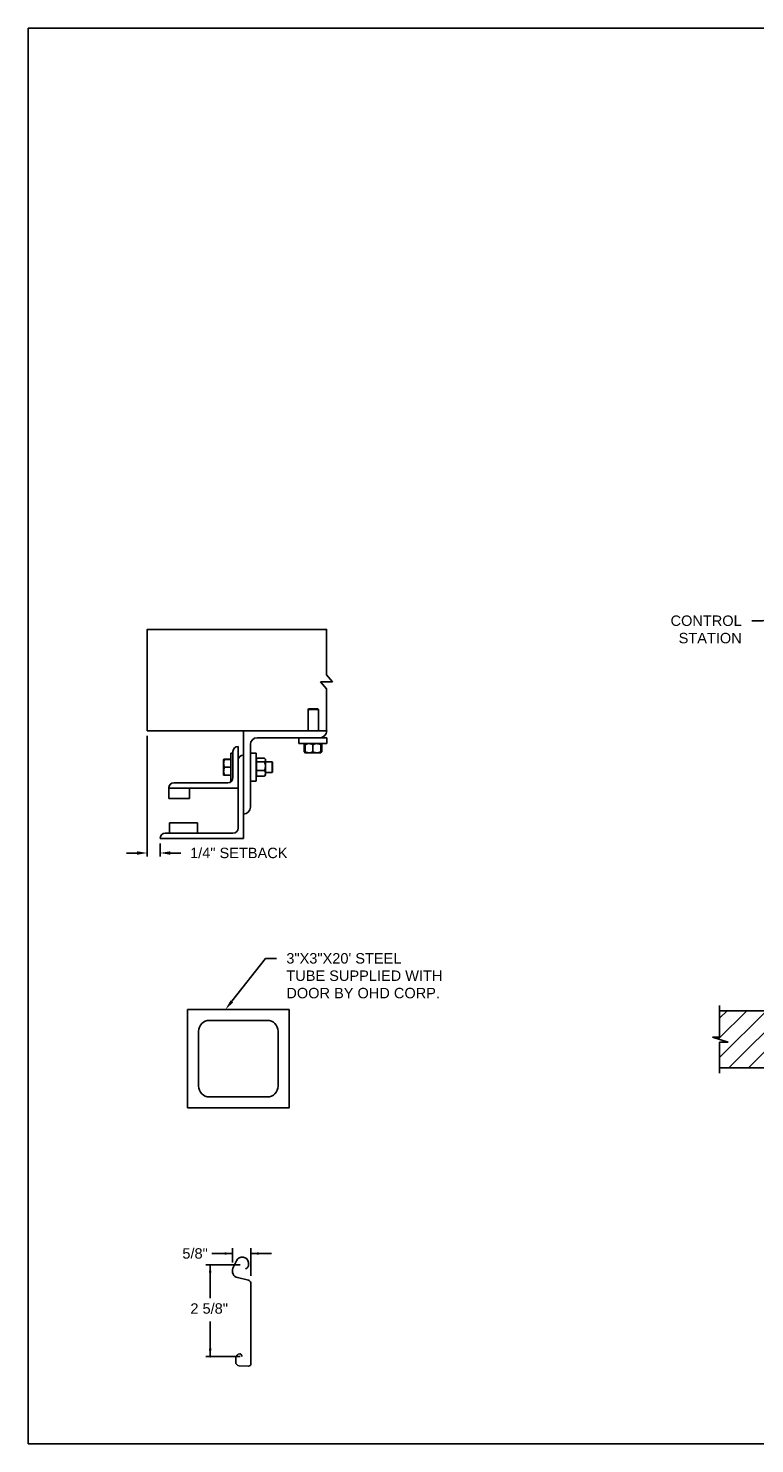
# Model space of a CAD drawing. Header units: inches. Extents: x 169.6 to 213.7, y 195.1 to 266.5.
# Tile 21 of 53: x 194.3 to 200.8, y 195.1 to 207.8. Entities that reach past the tile are written whole.
import ezdxf
from ezdxf import colors
from ezdxf.entities.mleader import LeaderData, LeaderLine
from ezdxf.math import Vec2, Vec3

# ---------------------------------------------------------------- set-up
doc = ezdxf.new("R2010")
doc.units = ezdxf.units.IN
doc.header["$LTSCALE"] = 0.25
doc.header["$MEASUREMENT"] = 0
for name, color, linetype in [('ANNOTATIONS', 1, 'Continuous'), ('DETAILS', 4, 'Continuous'), ('RHX RH F.O.H.', 7, 'Continuous')]:
    doc.layers.add(name, color=color, linetype=linetype)
doc.styles.add('ARIAL', font='arial.ttf', dxfattribs={"height": 0.09375})
doc.dimstyles.new('STANDARD$0', dxfattribs={"dimtxt": 0.09375, "dimasz": 0.09375, "dimexe": 0.03125, "dimexo": 0.046875, "dimgap": 0.09, "dimtad": 0, "dimtih": 1, "dimtoh": 1, "dimdec": 4, "dimzin": 0, "dimdsep": 46, "dimtxsty": 'ARIAL', "dimcen": 0.09, "dimadec": 0, "dimazin": 0, "dimtfac": 1, "dimtdec": 4, "dimtofl": 0, "dimtmove": 0, "dimatfit": 1, "dimfxl": 1, "dimtolj": 1, "dimtzin": 0, "dimarcsym": 0})

# ---------------------------------------------------------------- blocks, each defined once
blk = doc.blocks.new('*D56')
at = {"layer": 'ANNOTATIONS', "color": 0, "lineweight": -2, "transparency": 16777216}
for p, q in [((195.322, 201.438), (195.322, 200.354)), ((195.438, 200.47), (195.438, 200.354)), ((195.229, 200.385), (195.135, 200.385)), ((195.531, 200.385), (195.625, 200.385))]:
    blk.add_line(p, q, dxfattribs=at)
at = {"layer": 'ANNOTATIONS', "color": 0, "transparency": 16777216}
for points in [[(195.229, 200.401), (195.229, 200.369), (195.322, 200.385)], [(195.531, 200.401), (195.531, 200.369), (195.438, 200.385)]]:
    blk.add_solid(points, dxfattribs=at)
at = {"layer": 'defpoints', "color": 0, "transparency": 16777216}
for p in [(195.322, 201.485), (195.438, 200.516), (195.438, 200.385)]:
    blk.add_point(p, dxfattribs=at)
at = {"layer": 'ANNOTATIONS', "color": 0, "transparency": 16777216, "insert": (196.146, 200.385), "char_height": 0.09375, "attachment_point": 5, "style": 'ARIAL'}
blk.add_mtext('\\A1;1/4" SETBACK', dxfattribs=at)

msp = doc.modelspace()

# ---------------------------------------------------------------- hatches: boundary and pattern name
at = {"layer": 'RHX RH F.O.H.'}
h = msp.add_hatch(dxfattribs=at)
h.set_pattern_fill('ANSI31', color=256, style=0)
h.set_pattern_definition([(45, (5.59953, -58.37604), (-0.08838835, 0.08838835), [])])
h.paths.add_polyline_path([(201.15968, 198.96643), (200.47218, 198.96643), (200.47218, 198.72923), (200.40807, 198.72923), (200.55014, 198.68232), (200.47218, 198.68232), (200.47218, 198.4508), (201.15968, 198.4508), (201.15968, 198.6133)])

# ---------------------------------------------------------------- linework, layer by layer
at = {"layer": 'ANNOTATIONS'}
for p, q in [((196.08953, 196.78127), (195.90203, 196.78127)), ((196.08953, 196.69951), (196.08953, 196.82814)), ((196.25405, 196.58116), (196.25405, 196.82814)), ((196.25405, 196.78127), (196.44155, 196.78127)), ((196.15786, 196.68083), (195.85006, 196.68083)), ((195.88853, 196.68083), (195.88853, 196.37927)), ((195.88853, 195.85362), (195.88853, 196.16831)), ((196.15786, 195.85362), (195.85006, 195.85362))]:
    msp.add_line(p, q, dxfattribs=at)
for p in [(196.21823, 196.64932), (195.88853, 195.92812), (195.88853, 195.85362)]:
    msp.add_point(p, dxfattribs=at)
for points in [[(196.01921, 196.76955), (196.01921, 196.79299), (196.08953, 196.78127)], [(196.32437, 196.79299), (196.32437, 196.76955), (196.25405, 196.78127)], [(195.90025, 196.61051), (195.87681, 196.61051), (195.88853, 196.68083)], [(195.90025, 195.92394), (195.87681, 195.92394), (195.88853, 195.85362)]]:
    msp.add_solid(points, dxfattribs=at)
at = {"layer": 'defpoints'}
msp.add_lwpolyline([(213.72204, 195.07023), (194.25216, 195.07023), (194.25216, 207.80534), (213.72204, 207.80534)], close=True, dxfattribs=at)
at = {"layer": 'DETAILS'}
for p, q in [((196.98997, 201.92572), (196.93564, 201.98897)), ((196.88131, 201.92572), (196.98997, 201.92572)), ((196.93564, 201.86246), (196.88131, 201.92572)), ((196.77415, 201.68197), (196.76954, 201.67736)), ((196.76954, 201.48522), (196.76954, 201.67736)), ((196.76954, 201.67736), (196.86329, 201.67736)), ((196.77415, 201.68197), (196.85869, 201.68197)), ((196.85869, 201.68197), (196.86329, 201.67736)), ((196.86329, 201.67736), (196.86329, 201.48522)), ((196.18763, 200.51647), (196.18763, 201.48522)), ((196.14075, 201.34459), (196.14075, 200.61022)), ((196.25013, 200.79772), (196.25013, 201.36022)), ((196.31263, 201.42272), (196.93763, 201.42272)), ((196.68763, 201.36947), (196.68763, 201.42272)), ((196.93763, 201.36947), (196.68763, 201.36947)), ((196.73664, 201.36189), (196.73357, 201.36009)), ((196.73357, 201.36009), (196.73357, 201.29572)), ((196.73573, 201.36009), (196.73573, 201.29572)), ((196.73916, 201.36674), (196.74215, 201.36932)), ((196.74232, 201.36137), (196.73968, 201.36009)), ((196.73968, 201.36009), (196.73968, 201.29572)), ((196.74232, 201.36009), (196.74232, 201.29572)), ((196.81263, 201.36009), (196.81263, 201.29572)), ((196.88294, 201.36009), (196.88294, 201.29572)), ((196.88557, 201.36009), (196.88557, 201.29572)), ((196.88953, 201.36009), (196.88953, 201.29572)), ((196.89169, 201.36009), (196.89169, 201.29572)), ((196.93763, 201.42272), (196.93763, 201.36947)), ((196.00988, 201.2274), (196.00989, 201.22742)), ((196.00988, 201.2274), (196.00988, 201.2274)), ((196.00988, 201.08678), (196.00988, 201.2274)), ((196.07538, 201.2293), (196.01616, 201.2293)), ((196.07538, 201.22857), (196.01616, 201.22857)), ((196.07538, 201.22853), (196.01616, 201.22853)), ((196.07538, 201.22831), (196.01616, 201.22831)), ((196.07538, 201.22747), (196.01616, 201.22747)), ((196.07538, 201.28209), (196.09388, 201.28209)), ((196.07538, 201.28209), (196.07538, 201.03209)), ((196.09388, 201.29772), (196.09388, 201.06334)), ((196.25013, 201.28209), (196.30338, 201.28209)), ((196.30338, 201.28209), (196.30338, 201.03209)), ((196.30338, 201.2274), (196.30538, 201.2274)), ((196.30538, 201.07659), (196.30538, 201.23759)), ((196.30538, 201.23759), (196.37713, 201.23759)), ((196.3815, 201.23321), (196.3865, 201.2274)), ((196.3865, 201.08678), (196.3865, 201.2274)), ((196.73664, 201.29392), (196.73357, 201.29572)), ((196.7401, 201.29337), (196.73573, 201.29572)), ((196.74232, 201.28634), (196.73916, 201.28906)), ((196.74232, 201.29444), (196.73968, 201.29572)), ((196.74232, 201.28634), (196.88294, 201.28634)), ((196.07538, 201.15722), (196.01616, 201.15722)), ((196.30538, 201.20649), (196.37713, 201.20649)), ((196.30538, 201.12599), (196.37713, 201.12599)), ((196.3865, 201.20397), (196.44577, 201.20397)), ((196.44577, 201.11022), (196.3865, 201.11022)), ((196.44577, 201.20397), (196.45038, 201.19936)), ((196.44577, 201.20397), (196.44577, 201.11022)), ((196.45038, 201.11482), (196.44577, 201.11022)), ((196.45038, 201.19936), (196.45038, 201.11482)), ((195.51575, 200.973), (195.51575, 200.87584)), ((195.51575, 200.96959), (196.14075, 200.96959)), ((196.047, 201.01647), (195.56263, 201.01647)), ((195.70325, 200.87584), (195.70325, 200.96959)), ((196.00988, 201.08678), (196.00988, 201.08678)), ((196.00989, 201.08675), (196.00989, 201.08676)), ((196.0099, 201.08675), (196.00989, 201.08675)), ((196.00993, 201.08669), (196.0099, 201.08675)), ((196.01593, 201.08671), (196.01616, 201.08587)), ((196.01593, 201.08571), (196.01616, 201.08488)), ((196.07538, 201.08684), (196.01616, 201.08684)), ((196.07538, 201.08671), (196.01616, 201.08671)), ((196.07538, 201.08587), (196.01616, 201.08587)), ((196.07538, 201.08565), (196.01616, 201.08565)), ((196.07538, 201.08561), (196.01616, 201.08561)), ((196.07538, 201.08488), (196.01616, 201.08488)), ((196.08194, 201.03209), (196.07538, 201.03209)), ((196.30338, 201.03209), (196.25013, 201.03209)), ((196.30538, 201.08678), (196.30338, 201.08678)), ((196.30538, 201.07659), (196.37713, 201.07659)), ((196.3865, 201.08678), (196.3815, 201.08097)), ((195.51575, 200.87584), (195.70325, 200.87584)), ((195.77357, 200.65709), (195.52357, 200.65709)), ((195.52357, 200.65709), (195.52357, 200.56334)), ((195.77357, 200.56334), (195.77357, 200.65709)), ((195.43763, 200.51647), (196.18763, 200.51647)), ((196.09388, 200.56334), (195.4845, 200.56334))]:
    msp.add_line(p, q, dxfattribs=at)
for points in [[(196.93564, 201.98897), (196.93564, 202.39722), (195.3223, 202.39722), (195.3223, 201.48522), (196.93763, 201.48522)], [(196.93564, 201.48522), (196.93564, 201.86246)]]:
    msp.add_lwpolyline(points, dxfattribs=at)
at = {"layer": 'DETAILS', "linetype": 'Continuous'}
msp.add_lwpolyline([(195.68596, 198.09202), (196.59821, 198.09202), (196.59821, 198.97678), (195.68596, 198.97678)], close=True, dxfattribs=at)
msp.add_lwpolyline([(196.40217, 198.19004, 0.41421356), (196.50019, 198.28805), (196.50019, 198.78074, 0.41421356), (196.40217, 198.87876), (195.88199, 198.87876, 0.41421356), (195.78397, 198.78074), (195.78397, 198.28805, 0.41421356), (195.88199, 198.19004)], format="xyb", close=True, dxfattribs=at)
at = {"layer": 'DETAILS'}
msp.add_lwpolyline([(196.20786, 196.64412, 0.33746117), (196.23479, 196.68219), (196.23447, 196.70007, 0.73725505), (196.12432, 196.71493), (196.09351, 196.64851, 0.47976839), (196.13532, 196.56419), (196.23374, 196.54262, -0.21720182), (196.25405, 196.51866), (196.25405, 196.44998), (196.25405, 195.78395, -0.36619075), (196.23431, 195.76853), (196.14965, 195.77125, -0.41028649), (196.11838, 195.80476), (196.12032, 195.84206, -0.37745755), (196.15415, 195.87838, -0.31905635), (196.16603, 195.8729), (196.1771, 195.85362)], format="xyb", dxfattribs=at)
for centre, radius, start, end in [((196.87513, 201.48522), 0.0625, 270, 0), ((196.14075, 201.29772), 0.04688, 90, 180), ((196.31263, 201.36022), 0.0625, 90, 180), ((196.18763, 201.21959), 0.04688, 90, 180), ((195.56098, 200.97123), 0.04527, 87.917978, 177.754387), ((195.56263, 200.96959), 0.04688, 90, 180), ((196.047, 201.06334), 0.04688, 270, 0), ((196.18763, 200.79772), 0.0625, 270, 0), ((196.09388, 200.61022), 0.04688, 270, 0), ((195.4845, 200.51647), 0.04688, 90, 180)]:
    msp.add_arc(centre, radius, start, end, dxfattribs=at)
for points, knots in [([(196.73357, 201.36009), (196.73538, 201.36296), (196.7372, 201.36584), (196.73915, 201.36673), (196.73916, 201.36673)], [0, 0, 0, 0, 0.99332562, 1, 1, 1, 1]), ([(196.73573, 201.36009), (196.7364, 201.36146), (196.738, 201.36469), (196.73975, 201.36763), (196.74084, 201.36811), (196.74095, 201.36815)], [0, 0, 0, 0, 0.39860917, 0.94310679, 1, 1, 1, 1]), ([(196.74232, 201.36339), (196.7418, 201.3632), (196.73954, 201.36236), (196.73739, 201.36108), (196.73573, 201.36009)], [0, 0, 0, 0, 0.22784114, 1, 1, 1, 1]), ([(196.77747, 201.36947), (196.77255, 201.36911), (196.76253, 201.36838), (196.75088, 201.36418), (196.74425, 201.36101), (196.74232, 201.36009)], [0, 0, 0, 0, 0.40629057, 0.82726642, 1, 1, 1, 1]), ([(196.74232, 201.36009), (196.74232, 201.36148), (196.74232, 201.36478), (196.74232, 201.36858), (196.74232, 201.36917), (196.74232, 201.36947)], [0, 0, 0, 0, 0.26545991, 0.62807649, 1, 1, 1, 1]), ([(196.81263, 201.36009), (196.80716, 201.36255), (196.79603, 201.36757), (196.78387, 201.36945), (196.77764, 201.36946), (196.77747, 201.36947)], [0, 0, 0, 0, 0.48434141, 0.98632773, 1, 1, 1, 1]), ([(196.84778, 201.36947), (196.84286, 201.36911), (196.83284, 201.36838), (196.82119, 201.36418), (196.81456, 201.36101), (196.81263, 201.36009)], [0, 0, 0, 0, 0.40629057, 0.82726642, 1, 1, 1, 1]), ([(196.88294, 201.36009), (196.87747, 201.36255), (196.86634, 201.36757), (196.85418, 201.36945), (196.84795, 201.36946), (196.84778, 201.36947)], [0, 0, 0, 0, 0.48434141, 0.98632773, 1, 1, 1, 1]), ([(196.88294, 201.36009), (196.88294, 201.36148), (196.88294, 201.36478), (196.88294, 201.36858), (196.88294, 201.36917), (196.88294, 201.36947)], [0, 0, 0, 0, 0.26545991, 0.62807649, 1, 1, 1, 1]), ([(196.8831, 201.36916), (196.88341, 201.36875), (196.88409, 201.36784), (196.8849, 201.36408), (196.88541, 201.36108), (196.88557, 201.36009)], [0, 0, 0, 0, 0.36178326, 0.79041419, 1, 1, 1, 1]), ([(196.88431, 201.36801), (196.88458, 201.36786), (196.88589, 201.36712), (196.88763, 201.36404), (196.88906, 201.36107), (196.88953, 201.36009)], [0, 0, 0, 0, 0.15175447, 0.72144224, 1, 1, 1, 1]), ([(196.89169, 201.36009), (196.88988, 201.36296), (196.88806, 201.36584), (196.8861, 201.36673), (196.88609, 201.36673)], [0, 0, 0, 0, 0.99332562, 1, 1, 1, 1]), ([(196.01616, 201.22747), (196.0144, 201.22176), (196.01086, 201.21025), (196.01021, 201.19835), (196.00988, 201.19235)], [0, 0, 0, 0, 0.49545796, 1, 1, 1, 1]), ([(196.00988, 201.2274), (196.01009, 201.22741), (196.01052, 201.22743), (196.0132, 201.22745), (196.0154, 201.22746), (196.01616, 201.22747)], [0, 0, 0, 0, 0.3928666, 0.79169603, 1, 1, 1, 1]), ([(196.01616, 201.22831), (196.01481, 201.2282), (196.01211, 201.22796), (196.01021, 201.22766), (196.01001, 201.22748), (196.00994, 201.22742)], [0, 0, 0, 0, 0.39883061, 0.80149747, 1, 1, 1, 1]), ([(196.01616, 201.22853), (196.01481, 201.22838), (196.01211, 201.22809), (196.01022, 201.22772), (196.01002, 201.2275), (196.00995, 201.22743)], [0, 0, 0, 0, 0.40277376, 0.80942169, 1, 1, 1, 1]), ([(196.01616, 201.2293), (196.01482, 201.22905), (196.01212, 201.22855), (196.01027, 201.22794), (196.01007, 201.22758), (196.01001, 201.22749)], [0, 0, 0, 0, 0.41812145, 0.84026469, 1, 1, 1, 1]), ([(196.37713, 201.23759), (196.37852, 201.23627), (196.38182, 201.23316), (196.38562, 201.22797), (196.3862, 201.22403), (196.3865, 201.22204)], [0, 0, 0, 0, 0.26545991, 0.62807649, 1, 1, 1, 1]), ([(196.3865, 201.22204), (196.38649, 201.22168), (196.38643, 201.21935), (196.38489, 201.215), (196.38114, 201.2102), (196.37812, 201.20741), (196.37713, 201.20649)], [0, 0, 0, 0, 0.06653229, 0.43528257, 0.81455084, 1, 1, 1, 1]), ([(196.73357, 201.29572), (196.73538, 201.29285), (196.7372, 201.28996), (196.73915, 201.28908), (196.73916, 201.28907)], [0, 0, 0, 0, 0.99332562, 1, 1, 1, 1]), ([(196.73573, 201.29572), (196.7364, 201.29435), (196.738, 201.29112), (196.73975, 201.28818), (196.74084, 201.2877), (196.74095, 201.28765)], [0, 0, 0, 0, 0.39860917, 0.94310679, 1, 1, 1, 1]), ([(196.73968, 201.29572), (196.73992, 201.29433), (196.74048, 201.29105), (196.74131, 201.28757), (196.7419, 201.28702), (196.74215, 201.28679)], [0, 0, 0, 0, 0.30001685, 0.70983799, 1, 1, 1, 1]), ([(196.77747, 201.28634), (196.77255, 201.2867), (196.76253, 201.28742), (196.75088, 201.29163), (196.74425, 201.29479), (196.74232, 201.29572)], [0, 0, 0, 0, 0.40629057, 0.82726642, 1, 1, 1, 1]), ([(196.74232, 201.29572), (196.74232, 201.29432), (196.74232, 201.29103), (196.74232, 201.28723), (196.74232, 201.28664), (196.74232, 201.28634)], [0, 0, 0, 0, 0.26545991, 0.62807649, 1, 1, 1, 1]), ([(196.81263, 201.29572), (196.80716, 201.29325), (196.79603, 201.28824), (196.78387, 201.28636), (196.77764, 201.28634), (196.77747, 201.28634)], [0, 0, 0, 0, 0.48434141, 0.98632773, 1, 1, 1, 1]), ([(196.84778, 201.28634), (196.84286, 201.2867), (196.83284, 201.28742), (196.82119, 201.29163), (196.81456, 201.29479), (196.81263, 201.29572)], [0, 0, 0, 0, 0.40629057, 0.82726642, 1, 1, 1, 1]), ([(196.88294, 201.29572), (196.87747, 201.29325), (196.86634, 201.28824), (196.85418, 201.28636), (196.84795, 201.28634), (196.84778, 201.28634)], [0, 0, 0, 0, 0.48434141, 0.98632773, 1, 1, 1, 1]), ([(196.88294, 201.29572), (196.88294, 201.29432), (196.88294, 201.29103), (196.88294, 201.28723), (196.88294, 201.28664), (196.88294, 201.28634)], [0, 0, 0, 0, 0.26545991, 0.62807649, 1, 1, 1, 1]), ([(196.88311, 201.28665), (196.88341, 201.28706), (196.88409, 201.28797), (196.8849, 201.29173), (196.88541, 201.29473), (196.88557, 201.29572)], [0, 0, 0, 0, 0.36127383, 0.7902469, 1, 1, 1, 1]), ([(196.88431, 201.28779), (196.88458, 201.28795), (196.88589, 201.28868), (196.88763, 201.29176), (196.88906, 201.29474), (196.88953, 201.29572)], [0, 0, 0, 0, 0.15175447, 0.72144224, 1, 1, 1, 1]), ([(196.89169, 201.29572), (196.88988, 201.29285), (196.88806, 201.28996), (196.8861, 201.28908), (196.88609, 201.28907)], [0, 0, 0, 0, 0.993325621, 1, 1, 1, 1]), ([(196.00988, 201.19235), (196.00989, 201.19151), (196.00994, 201.18521), (196.01131, 201.17332), (196.01453, 201.16262), (196.01616, 201.15722)], [0, 0, 0, 0, 0.07010266, 0.53079095, 1, 1, 1, 1]), ([(196.01616, 201.15722), (196.0144, 201.15151), (196.01086, 201.13997), (196.01021, 201.12805), (196.00988, 201.12203)], [0, 0, 0, 0, 0.49545796, 1, 1, 1, 1]), ([(196.00988, 201.12203), (196.00989, 201.1212), (196.00994, 201.11488), (196.01131, 201.10297), (196.01453, 201.09225), (196.01616, 201.08684)], [0, 0, 0, 0, 0.070102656, 0.530790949, 1, 1, 1, 1]), ([(196.37713, 201.20649), (196.37959, 201.20023), (196.3846, 201.18749), (196.38649, 201.17357), (196.3865, 201.16643), (196.3865, 201.16624)], [0, 0, 0, 0, 0.48434141, 0.98632773, 1, 1, 1, 1]), ([(196.3865, 201.16624), (196.38615, 201.16061), (196.38542, 201.14913), (196.38121, 201.1358), (196.37805, 201.1282), (196.37713, 201.12599)], [0, 0, 0, 0, 0.40629057, 0.82726642, 1, 1, 1, 1]), ([(196.37713, 201.12599), (196.37959, 201.12215), (196.3846, 201.11433), (196.38649, 201.10579), (196.3865, 201.10141), (196.3865, 201.10129)], [0, 0, 0, 0, 0.484341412, 0.986327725, 1, 1, 1, 1]), ([(196.3865, 201.10129), (196.38615, 201.09783), (196.38542, 201.09079), (196.38121, 201.08261), (196.37805, 201.07795), (196.37713, 201.07659)], [0, 0, 0, 0, 0.40629057, 0.82726642, 1, 1, 1, 1]), ([(196.01616, 201.08684), (196.0154, 201.08684), (196.01322, 201.08683), (196.01053, 201.0868), (196.0101, 201.08679), (196.00988, 201.08678)], [0, 0, 0, 0, 0.2083045, 0.6015254, 1, 1, 1, 1]), ([(196.00988, 201.08678), (196.00995, 201.08677), (196.01016, 201.08676), (196.01209, 201.08674), (196.0148, 201.08672), (196.01616, 201.08671)], [0, 0, 0, 0, 0.22973043, 0.61267004, 1, 1, 1, 1]), ([(196.38134, 201.08106), (196.38092, 201.08049), (196.37982, 201.07896), (196.37816, 201.0775), (196.37713, 201.07659)], [0, 0, 0, 0, 0.37432244, 1, 1, 1, 1])]:
    msp.add_open_spline(points, degree=3, knots=knots, dxfattribs=at)
at = {"layer": 'RHX RH F.O.H.', "linetype": 'Continuous'}
for p, q in [((200.47218, 198.72923), (200.47218, 199.0133)), ((200.55014, 198.68232), (200.40807, 198.72923)), ((200.40807, 198.72923), (200.47218, 198.72923)), ((200.47218, 198.40393), (200.47218, 198.68232)), ((200.47218, 198.68232), (200.55014, 198.68232))]:
    msp.add_line(p, q, dxfattribs=at)
at = {"layer": 'RHX RH F.O.H.'}
for p, q in [((200.47218, 198.96643), (201.15968, 198.96643)), ((200.47218, 198.4508), (201.15968, 198.4508))]:
    msp.add_line(p, q, dxfattribs=at)

# ---------------------------------------------------------------- texts
at = {"layer": 'ANNOTATIONS', "style": 'ARIAL'}
msp.add_text('2 5/8"', height=0.09375, dxfattribs=at).set_placement((195.71069, 196.23976))
at = {"layer": 'ANNOTATIONS', "insert": (195.75268, 196.78127), "char_height": 0.09375, "attachment_point": 5, "style": 'ARIAL'}
msp.add_mtext('\\A1;5/8"', dxfattribs=at)

# ---------------------------------------------------------------- dimensions: what is measured, and where the dimension line sits
at = {"layer": 'ANNOTATIONS'}
dim = msp.add_linear_dim(base=(195.43763, 200.38498), p1=(195.3223, 201.48522), p2=(195.43763, 200.51647), text='1/4" SETBACK', dimstyle='STANDARD$0', override={"dimarcsym": 1}, dxfattribs=at)
dim.commit()
dim.dimension.update_dxf_attribs({"geometry": '*D56', "text_midpoint": (196.14602, 200.38498), "dimtype": 160})

# ---------------------------------------------------------------- leaders
ml = msp.add_multileader_mtext('Standard', dxfattribs=at)
ml.set_content('CONTROL STATION', color=256, style='ARIAL')
ml.set_leader_properties()
ml.build(insert=Vec2(0, 0))
ml.multileader.update_dxf_attribs({"dogleg_length": 0.36, "arrow_head_size": 0.09375})
ctx = ml.context
ctx.base_point, ctx.char_height, ctx.arrow_head_size, ctx.landing_gap_size, ctx.plane_origin = Vec3(199.95194, 202.47441), 0.09375, 0.09375, 0.09, Vec3(196.2705, 202.04119)
ctx.text_align_type = 2
notes = []
notes.append((ctx, [(1, (1, 1, 0), (200.85903, 202.47441), (-1, 0), 0.09796, [(0, [(201.20826, 202.56176)], 0, [])])]))
ctx.mtext.insert, ctx.mtext.width, ctx.mtext.alignment, ctx.mtext.flow_direction = Vec3(200.67108, 202.52209), 1.0279765, 3, 5
ml = msp.add_multileader_mtext('Standard', dxfattribs=at)
ml.set_content('3"X3"X20\' STEEL TUBE SUPPLIED WITH DOOR BY OHD CORP.', color=256, style='ARIAL')
ml.set_leader_properties()
ml.build(insert=Vec2(0, 0))
ml.multileader.update_dxf_attribs({"dogleg_length": 0.36, "arrow_head_size": 0.09375})
ctx = ml.context
ctx.base_point, ctx.char_height, ctx.arrow_head_size, ctx.landing_gap_size, ctx.plane_origin = Vec3(196.48389, 199.4365), 0.09375, 0.09375, 0.09, Vec3(195.69886, 199.00327)
notes.append((ctx, [(0, (1, 1, 0), (196.38594, 199.4365), (1, 0), 0.09796, [(0, [(196.02587, 198.97678)], 0, [])])]))
ctx.mtext.insert, ctx.mtext.width, ctx.mtext.flow_direction = Vec3(196.57389, 199.48417), 1.4026992, 5
for ctx, leaders in notes:
    for number, flags, end, landing, length, lines in leaders:
        leader = LeaderData()
        leader.index, (leader.has_last_leader_line, leader.has_dogleg_vector, leader.attachment_direction) = number, flags
        leader.last_leader_point, leader.dogleg_vector, leader.dogleg_length = Vec3(end), Vec3(landing), length
        for number, points, colour, breaks in lines:
            line = LeaderLine()
            line.index, line.vertices, line.color, line.breaks = number, Vec3.list(points), colors.encode_raw_color(colour), breaks
            leader.lines.append(line)
        ctx.leaders.append(leader)

doc.saveas('drawing.dxf')
